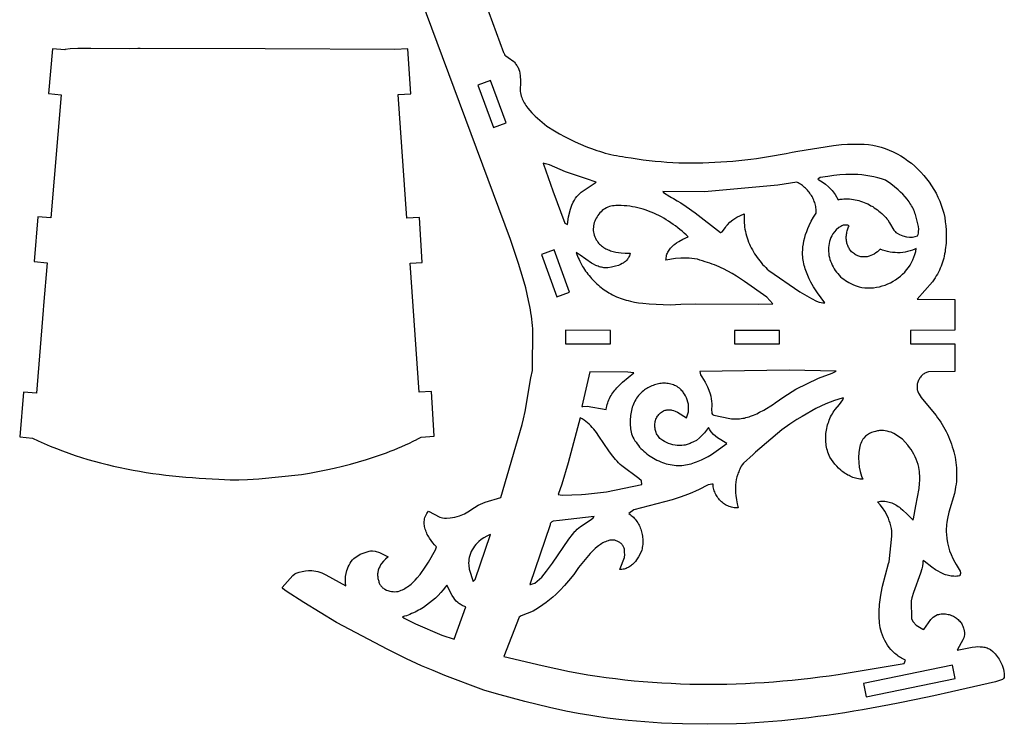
# Model space of a CAD drawing. Extents: x 9 to 1345, y -799 to 870.
# Tile 1 of 3: x 107 to 1200, y -799 to -17. Entities that reach past the tile are written whole.
import ezdxf

# ---------------------------------------------------------------- set-up
doc = ezdxf.new("R2010")
doc.units = 0
doc.header["$MEASUREMENT"] = 0
doc.layers.add('DEFAULT_LAYER0', color=1, linetype='CONTINUOUS')

msp = doc.modelspace()

# ---------------------------------------------------------------- linework, layer by layer
at = {"layer": 'DEFAULT_LAYER0'}
msp.add_lwpolyline([(623.5, 2), (643.7, -53.4), (644, -54), (644.3, -54.6), (644.6, -55.2), (645.3, -56.3), (646.2, -57.2), (648.8, -59.2), (655, -63.4), (655.9, -64.3), (656.7, -65.4), (657.1, -66), (657.4, -66.6), (658.1, -67.5), (658.7, -68.4), (659.3, -69.4), (659.8, -70.3), (660.3, -71.3), (660.7, -72.3), (661.4, -74.3), (661.9, -76.3), (662.3, -79.5), (662.6, -84.8), (662, -96.7), (662.4, -98.4), (662.8, -100.1), (663.3, -101.8), (663.9, -103.4), (664.5, -105), (665.2, -106.5), (666, -108), (666.8, -109.5), (667.7, -111), (668.6, -112.4), (669.6, -113.8), (670.6, -115.2), (672.8, -117.8), (675.1, -120.4), (678.8, -124), (689.3, -133), (691.9, -135.1), (700.2, -140.3), (705.8, -143.6), (711.5, -146.7), (717.3, -149.7), (723.1, -152.6), (729.1, -155.3), (735.1, -157.8), (738.1, -159), (741.2, -160.1), (744.2, -161.2), (747.3, -162.3), (750.4, -163.2), (753.5, -164.2), (756.7, -165.1), (759.8, -165.9), (763, -166.6), (766.1, -167.3), (769.3, -168), (772.5, -168.6), (775.8, -169.1), (779, -169.5), (785.6, -170.6), (792.1, -171.7), (798.7, -172.6), (805.3, -173.4), (811.9, -174), (818.6, -174.6), (825.2, -175.1), (831.8, -175.5), (838.5, -175.8), (845.1, -175.9), (851.8, -176), (858.4, -176), (865.1, -175.9), (871.7, -175.7), (878.3, -175.4), (885, -175), (891.6, -174.6), (898.3, -174), (904.9, -173.4), (911.5, -172.7), (918.1, -171.9), (924.7, -171), (931.3, -170.1), (937.9, -169.1), (944.4, -168), (951, -166.8), (957.5, -165.6), (964.1, -164.3), (970.6, -163), (1010.1, -156.7), (1018.9, -155.7), (1025.6, -155.3), (1030, -155.3), (1034.5, -155.4), (1039.4, -155.2), (1044.2, -155.4), (1049, -155.8), (1053.7, -156.5), (1058.4, -157.5), (1063, -158.7), (1067.5, -160.2), (1071.9, -161.9), (1076.3, -163.8), (1080.6, -166), (1084.7, -168.3), (1088.8, -170.9), (1092.7, -173.6), (1096.5, -176.5), (1100.2, -179.6), (1103.7, -182.9), (1107.1, -186.3), (1110.3, -189.9), (1113.4, -193.6), (1116.3, -197.5), (1119, -201.4), (1121.5, -205.5), (1123.9, -209.7), (1126, -214), (1128, -218.4), (1129.7, -222.8), (1131.2, -227.4), (1132.5, -232), (1133.6, -236.6), (1134.2, -241.3), (1134.7, -246), (1135, -250.8), (1135.2, -255.6), (1135.2, -260.5), (1135.1, -262.9), (1135, -265.3), (1134.8, -267.7), (1134.5, -270), (1134.2, -272.4), (1133.9, -274.8), (1133.4, -277.1), (1132.9, -279.5), (1132.4, -281.8), (1131.8, -284.1), (1131.1, -286.4), (1130.3, -288.6), (1129.5, -290.8), (1128.6, -293), (1127.6, -295.2), (1126.5, -297.4), (1125.4, -299.5), (1124.1, -301.5), (1122.8, -303.6), (1119.9, -308.1), (1102.8, -327.5), (1144.8, -327.9), (1144.8, -361.9), (1095.6, -362), (1095.6, -377), (1144.8, -376.9), (1144.8, -407.5), (1115.6, -408), (1114.5, -408.3), (1113.5, -408.7), (1112.5, -409.1), (1111.6, -409.6), (1110.7, -410.2), (1109.8, -410.8), (1109, -411.5), (1108.2, -412.2), (1107.4, -413), (1106.7, -413.8), (1106.1, -414.6), (1105.5, -415.5), (1105, -416.5), (1104.5, -417.4), (1104, -418.4), (1103.7, -419.4), (1103.4, -420.5), (1103.1, -421.5), (1102.9, -422.6), (1102.8, -423.6), (1102.8, -424.7), (1102.8, -425.8), (1102.9, -426.8), (1103.1, -427.9), (1103.3, -428.9), (1103.7, -429.9), (1104.1, -430.9), (1104.6, -431.9), (1105.2, -432.8), (1107.3, -436.5), (1119.9, -451.8), (1123.9, -456.6), (1125.7, -459), (1127.4, -461.5), (1129.1, -464), (1130.7, -466.5), (1132.3, -469.1), (1133.8, -471.8), (1135.2, -474.4), (1136.5, -477.1), (1137.8, -479.9), (1138.9, -482.7), (1140, -485.5), (1141.1, -488.3), (1142, -491.2), (1142.9, -494.1), (1143.7, -497), (1144.4, -499.9), (1145, -502.9), (1145.5, -505.9), (1146, -508.8), (1146.3, -511.8), (1146.6, -514.8), (1146.8, -517.8), (1146.8, -520.8), (1146.8, -523.9), (1146.7, -526.9), (1146.5, -529.9), (1146.2, -532.9), (1145.7, -535.9), (1145.2, -538.9), (1144.4, -543.1), (1138.3, -563.9), (1136.6, -570.8), (1135.9, -575.1), (1135.6, -578), (1135.5, -579.4), (1135.3, -582.5), (1135.3, -585.6), (1135.4, -588.6), (1135.8, -593.2), (1136.5, -597.8), (1137.6, -602.3), (1138.9, -606.7), (1140.6, -611), (1142.5, -615.2), (1144.7, -619.2), (1146.3, -621.8), (1150.7, -629.4), (1151, -631.2), (1151, -632.1), (1150.8, -633.1), (1150.5, -634), (1150.3, -634.5), (1148.6, -634.8), (1147, -635), (1145.4, -635.1), (1143.8, -635), (1142.3, -635), (1140.7, -634.8), (1139.2, -634.5), (1137.6, -634.2), (1136.1, -633.8), (1134.6, -633.4), (1133.2, -632.9), (1131.7, -632.3), (1130.3, -631.7), (1128.8, -631), (1126.1, -629.5), (1123.3, -627.9), (1119.4, -625.1), (1110.7, -618.2), (1109.5, -617.2), (1109.4, -618.8), (1109.2, -620.5), (1108.7, -623.7), (1108, -626.8), (1106.8, -631.5), (1099, -652.9), (1097.1, -659.1), (1096.3, -662.3), (1096.5, -682.2), (1098.5, -685.5), (1102, -689.3), (1109.1, -693.8), (1110.3, -694.3), (1118, -683.2), (1120.9, -680.5), (1123.6, -678.7), (1125.7, -677.6), (1127, -677.3), (1128.2, -677), (1129.5, -676.8), (1130.8, -676.7), (1132.1, -676.7), (1133.3, -676.7), (1134.6, -676.9), (1135.9, -677), (1137.2, -677.3), (1138.4, -677.6), (1139.6, -678), (1140.9, -678.4), (1142.1, -678.9), (1143.2, -679.4), (1144.3, -680.1), (1145.4, -680.7), (1146.5, -681.5), (1147.5, -682.2), (1148.5, -683.1), (1149.4, -684), (1150.3, -684.9), (1151.1, -685.9), (1151.8, -686.9), (1152.5, -688), (1153.1, -689.1), (1153.6, -690.3), (1154.1, -691.5), (1154.5, -692.8), (1154.8, -694), (1155.1, -694.9), (1155.3, -695.8), (1155.5, -696.7), (1155.6, -697.5), (1155.6, -698.4), (1155.6, -699.2), (1155.5, -700), (1155.2, -701.7), (1154.8, -703.3), (1153.8, -705.7), (1147.7, -716.2), (1147.3, -717), (1164, -713.7), (1167.9, -713.3), (1170.4, -713.1), (1173, -713.2), (1174.3, -713.3), (1175.6, -713.4), (1176.8, -713.6), (1178.1, -713.9), (1179.3, -714.2), (1180.6, -714.6), (1181.8, -715.1), (1183, -715.6), (1184.3, -716.3), (1186.9, -718.7), (1189.5, -721.3), (1191.8, -724.2), (1193.9, -727.2), (1195.1, -729.3), (1196.3, -731.5), (1197.2, -733.7), (1198.1, -736), (1198.8, -738.3), (1199.3, -740.7), (1199.6, -743.1), (1199.7, -744.3), (1199.7, -745.5), (1199.7, -746.8), (1199.4, -747.6), (1198.8, -748.6), (1197.7, -749.7), (1190.1, -752.3), (1141.1, -763.5), (1121.4, -767.8), (1101.7, -772), (1082, -775.9), (1072.1, -777.8), (1062.2, -779.7), (1052.3, -781.5), (1042.4, -783.2), (1032.5, -784.9), (1022.5, -786.5), (1012.6, -788), (1002.7, -789.5), (992.7, -790.9), (982.7, -792.1), (972.7, -793.3), (962.7, -794.5), (952.7, -795.5), (942.7, -796.4), (932.7, -797.2), (922.7, -797.9), (912.6, -798.5), (902.5, -799), (870.1, -799.4), (842.3, -799), (819.1, -798), (800.6, -796.8), (782.1, -795.1), (768.3, -793.6), (759, -792.5), (749.7, -791.2), (740.5, -789.8), (726.7, -787.4), (712.9, -784.7), (694.6, -780.8), (667.4, -774.1), (635.8, -765.6), (621.7, -761.4), (578.4, -745.1), (565.5, -739.8), (552.8, -734.4), (536.1, -726.7), (515.3, -716.5), (458.4, -686.2), (422, -664.3), (402.3, -651.7), (399.2, -649), (397.8, -647.6), (409.6, -634.2), (412.1, -632.4), (413.5, -631.7), (416.8, -630.5), (420.2, -629.7), (423.7, -629.1), (427.2, -628.8), (430.7, -628.8), (433, -629), (435.4, -629.4), (437.6, -629.9), (439.9, -630.5), (442.1, -631.3), (444.2, -632.3), (446.3, -633.4), (468.6, -645.6), (468.2, -642.2), (468.2, -638.8), (468.4, -635.4), (468.9, -632), (469.7, -628.8), (470.4, -626.6), (471.3, -624.6), (472.3, -622.6), (473.4, -620.6), (474.6, -618.7), (476, -616.9), (477.6, -615.2), (484.7, -610.5), (494.7, -607.1), (496.1, -606.9), (498.3, -606.8), (501.1, -607.1), (505.9, -608.6), (515.7, -613.3), (512.5, -616), (510.3, -618.3), (508.4, -620.8), (507.2, -622.5), (506.2, -624.4), (505.3, -626.2), (504.7, -628.2), (504.4, -629.2), (504.2, -630.2), (504, -631.2), (503.9, -632.2), (503.9, -633.2), (503.9, -634.3), (504, -635.3), (504.1, -636.4), (504.3, -637.4), (504.6, -638.5), (504.9, -639.5), (505.1, -640.6), (505.4, -641.5), (505.7, -642.5), (506.1, -643.3), (506.5, -644.2), (507, -645), (507.6, -645.7), (508.2, -646.5), (508.8, -647.1), (509.5, -647.7), (510.3, -648.3), (511.1, -648.9), (511.9, -649.4), (513.6, -650.3), (515.4, -651), (517.3, -651.5), (519.2, -651.9), (521.1, -652.1), (523, -652.2), (524.9, -652), (526.8, -651.8), (528.4, -651.2), (529.9, -650.6), (531.4, -650), (532.9, -649.2), (534.3, -648.5), (535.7, -647.6), (537.1, -646.7), (538.4, -645.8), (539.7, -644.8), (541, -643.8), (543.4, -641.7), (545.7, -639.4), (548, -636.9), (551.1, -633.1), (556.8, -625), (560.3, -619.5), (568.3, -605.5), (569.2, -602.3), (567.2, -600.2), (565.2, -597.9), (563.3, -595.4), (561.5, -592.8), (560.7, -591.4), (559.9, -590), (559.1, -588.6), (558.4, -587.2), (557.8, -585.8), (557.3, -584.3), (556.8, -582.9), (556.4, -581.4), (556, -579.9), (555.8, -578.5), (555.7, -577), (555.6, -575.5), (555.7, -574.1), (555.8, -572.6), (556.1, -571.1), (556.5, -569.7), (557.1, -568.3), (557.7, -566.9), (558.5, -565.5), (559.4, -564.2), (560.5, -562.9), (573, -569.4), (575.8, -570.2), (578, -570.5), (579.5, -570.5), (580.3, -570.5), (584.5, -570.3), (589.7, -569.4), (594.7, -568), (600.5, -565.6), (605.9, -562.4), (608.5, -560.6), (611.5, -558.6), (615.7, -556.2), (623.4, -552.9), (640.6, -547.7), (664.3, -466.5), (666, -460.4), (667.9, -452.2), (674.1, -414.8), (675.8, -406.6), (676.1, -360.2), (675.8, -356.7), (675.5, -353.1), (675.1, -349.6), (674.7, -346.1), (674.2, -342.6), (673.6, -339.1), (673, -335.6), (671.6, -328.7), (670.1, -321.8), (668.4, -314.9), (665.6, -304.7), (660.4, -287.8), (651.3, -261), (545.2, 24.5)], dxfattribs=at)
for points in [[(125, -431.7), (110.8, -430.5), (106.5, -480.3), (120.9, -481.5), (127, -484.5), (133.7, -487.5), (140.5, -490.4), (147.3, -493.2), (154.2, -495.9), (161.1, -498.4), (168.1, -500.8), (175.1, -503.1), (182.2, -505.3), (189.2, -507.3), (196.3, -509.2), (203.5, -511), (210.7, -512.7), (217.9, -514.3), (225.1, -515.8), (232.4, -517.2), (239.6, -518.5), (246.9, -519.7), (254.2, -520.8), (261.5, -521.8), (268.9, -522.7), (276.2, -523.5), (283.6, -524.3), (290.9, -525), (298.3, -525.5), (305.6, -526.1), (313, -526.5), (320.3, -526.9), (327.7, -527.2), (334, -527.6), (340.3, -527.8), (349.8, -527.8), (359.3, -527.6), (372, -526.9), (419.3, -521.9), (428.4, -520.4), (437.6, -518.8), (446.7, -517), (455.7, -515), (464.8, -512.9), (473.8, -510.6), (482.7, -508.1), (491.6, -505.4), (496, -504), (500.4, -502.5), (504.8, -501), (509.2, -499.5), (513.6, -497.8), (517.9, -496.2), (522.2, -494.5), (526.5, -492.7), (530.8, -490.9), (535, -489), (539.2, -487.1), (543.4, -485.1), (547.6, -483.1), (547.9, -482.9), (552.1, -480.5), (566.8, -479.6), (563.8, -429.7), (550, -430.6), (539.9, -287.3), (553.5, -286.5), (550.5, -236.6), (536.3, -237.4), (526.6, -100), (540.7, -99.2), (537.6, -49.3), (523.1, -50.2), (523.1, -50), (379.1, -49.3), (240.4, -48.9), (237.5, -49), (228.9, -49.3), (185.6, -48.9), (171.2, -49.1), (162.6, -49.5), (156.9, -50), (156.8, -50.5), (142.8, -49.3), (138.5, -99.1), (152.6, -100.3), (152.6, -100.3), (141.1, -237.1), (126.6, -235.8), (122.4, -285.6), (136.9, -286.9), (132.9, -334.4), (132.4, -339.4)], [(632.5, -136.7), (646.6, -131.5), (629.4, -84.6), (615.3, -89.7)], [(687.7, -176.5), (687.9, -177.6), (698.3, -207), (711.8, -242.8), (714.7, -244.5), (716, -235.9), (718, -227.5), (719.6, -222.9), (721.2, -219.5), (722.4, -217.4), (723.7, -215.3), (725.2, -213.3), (726.8, -211.4), (729.9, -208.6), (746.5, -197.3), (736, -193.9), (712.4, -186), (694.8, -178.3), (690.4, -177)], [(1003.7, -191.1), (995.3, -192.4), (993.6, -193.4), (992.7, -194.2), (993.7, -194.7), (997.6, -197), (1001.2, -199.6), (1004.6, -202.6), (1008.4, -206.7), (1011.8, -211.1), (1015.4, -216.9), (1017.5, -216.5), (1019.6, -216.3), (1021.7, -216.1), (1023.8, -216), (1025.8, -216), (1027.9, -216.1), (1030, -216.3), (1032.1, -216.6), (1034.1, -216.9), (1036.2, -217.4), (1038.2, -217.9), (1040.2, -218.5), (1042.2, -219.2), (1044.2, -219.9), (1046.1, -220.7), (1048, -221.6), (1049.9, -222.6), (1051.7, -223.6), (1053.6, -224.6), (1055.3, -225.8), (1057.1, -227), (1058.8, -228.2), (1060.4, -229.5), (1062, -230.9), (1063.6, -232.3), (1065.1, -233.7), (1066.6, -235.2), (1068, -236.8), (1069.4, -238.3), (1070.3, -239.3), (1072.4, -242.7), (1077, -250.9), (1078.4, -252.3), (1079.4, -253.2), (1080.6, -253.9), (1083.4, -255.6), (1087.2, -257.1), (1091.2, -258.1), (1094.4, -258.5), (1097.7, -258.4), (1100.9, -257.9), (1103.3, -257.2), (1103.9, -255.6), (1104.4, -254), (1104.6, -252.3), (1104.8, -249.8), (1104.5, -246.5), (1101.1, -233.5), (1100.5, -231.8), (1099.9, -230.1), (1099.2, -228.5), (1098.4, -226.8), (1097.6, -225.3), (1096.7, -223.7), (1095.8, -222.2), (1094.9, -220.7), (1093.9, -219.2), (1091.8, -216.3), (1089.5, -213.6), (1087.1, -210.9), (1084.6, -208.4), (1082, -205.9), (1077.8, -202.5), (1073.6, -199.2), (1067.7, -195.2), (1065.6, -194.5), (1063.5, -193.8), (1059.2, -192.5), (1054.8, -191.5), (1050.4, -190.6), (1046, -190), (1041.6, -189.4), (1037.1, -189.1), (1032.7, -188.9), (1028.2, -188.9), (1023.7, -189), (1017, -189.4), (1010.3, -190.1)], [(866.9, -208.3), (820.7, -207.9), (821.4, -209), (828.2, -213.4), (830.3, -214.5), (832.5, -215.6), (836.6, -218), (840.7, -220.5), (846.6, -224.4), (856.3, -231.5), (884.7, -253.2), (885, -253.2), (886.3, -252.7), (890.2, -247.6), (890.7, -246.8), (892.3, -244.7), (894.8, -242), (898.2, -239.1), (902.7, -236.2), (911, -232.6), (910.8, -235.1), (910.7, -237.6), (910.8, -240.1), (910.9, -242.5), (911.1, -245), (911.4, -247.4), (911.8, -249.8), (912.2, -252.2), (912.8, -254.6), (913.4, -256.9), (914.1, -259.3), (914.9, -261.6), (915.8, -263.9), (916.7, -266.1), (917.7, -268.3), (918.8, -270.5), (920, -272.7), (921.2, -274.8), (922.5, -276.9), (923.8, -279), (925.2, -281), (926.7, -283), (928.2, -284.9), (929.8, -286.8), (931.4, -288.7), (933.1, -290.5), (934.8, -292.2), (936.5, -293.9), (938.3, -295.6), (972.7, -319.2), (985.6, -326.7), (991.3, -329.4), (994.3, -330.5), (996.3, -331), (998.4, -331.4), (1000.6, -331.6), (992.3, -320.3), (988, -313.6), (985, -308.4), (983.2, -304.8), (981.5, -301.2), (980, -297.5), (979.3, -295.6), (978.7, -293.8), (978.1, -291.9), (977.6, -289.9), (977.1, -288), (976.7, -286), (976.4, -284.1), (976.1, -282.1), (975.9, -280), (975.8, -278.3), (975.8, -276.5), (975.8, -274.7), (975.9, -272.9), (976.1, -269.4), (976.6, -265.9), (977.3, -262.4), (978.1, -259), (979.1, -255.6), (980.3, -252.2), (981.6, -248.9), (983, -245.7), (985.4, -240.9), (988, -236.3), (990.9, -231.8), (990.9, -230.3), (990.8, -228.9), (990.7, -227.4), (990.5, -225.9), (990.3, -224.5), (990, -223.1), (989.6, -221.6), (989.2, -220.2), (988.7, -218.8), (988.2, -217.5), (987.6, -216.1), (987, -214.8), (986.3, -213.5), (985.5, -212.2), (984.7, -211), (983.9, -209.7), (983, -208.6), (982.1, -207.4), (981.1, -206.3), (980.1, -205.2), (979, -204.2), (978, -203.2), (976.8, -202.2), (975.7, -201.3), (974.5, -200.5), (973.3, -199.7), (972, -198.9), (970.7, -198.2), (969.4, -197.6), (948.3, -200.6)], [(746.7, -261.3), (747.6, -262.6), (748.4, -263.9), (749.3, -265), (750.3, -266.1), (751.4, -267.1), (752.4, -268.1), (753.6, -269), (754.7, -269.8), (756, -270.6), (757.2, -271.3), (758.5, -271.9), (759.8, -272.5), (761.2, -273), (762.5, -273.5), (763.9, -274), (765.4, -274.4), (768.3, -275), (771.2, -275.5), (774.2, -275.8), (778.6, -276.1), (784.4, -276.1), (784.1, -277.2), (783.8, -278.3), (783.5, -279.4), (783, -280.4), (782.5, -281.3), (781.9, -282.2), (781.3, -283.1), (780.6, -283.9), (779.9, -284.7), (779.1, -285.4), (778.2, -286.1), (777.3, -286.7), (776.4, -287.3), (775.4, -287.9), (773.4, -288.9), (771.3, -289.8), (768.1, -290.8), (763.7, -291.9), (759.4, -292.5), (758, -292.6), (756.6, -292.6), (755.2, -292.4), (753.8, -292.2), (752.5, -292), (751.2, -291.7), (749.9, -291.3), (748.6, -290.8), (747.3, -290.3), (746.1, -289.8), (743.7, -288.6), (741.3, -287.2), (728.9, -278.6), (724.3, -275.7), (725.1, -277.7), (725.8, -279.6), (726.6, -281.5), (727.5, -283.4), (728.4, -285.3), (729.4, -287.2), (730.4, -289), (731.5, -290.9), (732.6, -292.7), (733.7, -294.4), (734.9, -296.2), (736.1, -297.9), (737.4, -299.5), (738.7, -301.2), (740.1, -302.8), (741.5, -304.4), (742.9, -305.9), (744.4, -307.5), (745.9, -308.9), (747.4, -310.4), (749, -311.8), (750.6, -313.1), (752.2, -314.5), (753.9, -315.7), (755.6, -317), (757.3, -318.2), (759.1, -319.3), (760.8, -320.4), (762.7, -321.5), (764.7, -322.6), (766.9, -323.6), (769, -324.6), (771.2, -325.5), (773.3, -326.3), (775.5, -327.1), (777.8, -327.8), (780, -328.5), (782.2, -329), (784.5, -329.6), (789.1, -330.5), (793.7, -331.3), (798.3, -331.9), (805.4, -332.5), (828.8, -333.5), (840.6, -332.9), (856.3, -332.6), (927.1, -332.8), (942.8, -332.4), (936, -325), (911.4, -307.7), (902.3, -301.7), (897.6, -298.9), (892.8, -296.3), (888, -293.8), (885.5, -292.6), (883.1, -291.5), (880.5, -290.4), (878, -289.4), (875.5, -288.4), (872.9, -287.5), (870.3, -286.7), (867.6, -285.9), (864.7, -284.8), (861.8, -283.9), (858.9, -283.1), (855.9, -282.5), (852.9, -282.1), (849.8, -281.8), (845.3, -281.7), (840.7, -281.8), (834.6, -282.3), (824, -284.1), (824.1, -282.7), (824.2, -281.3), (824.5, -279.9), (824.8, -278.6), (825.2, -277.4), (825.7, -276.2), (826.2, -275), (826.8, -273.9), (827.5, -272.8), (828.3, -271.8), (829.1, -270.8), (829.9, -269.8), (830.8, -268.9), (831.8, -268), (832.7, -267.2), (833.8, -266.3), (835.9, -264.8), (838.2, -263.4), (842.9, -260.9), (848.8, -258.2), (846.6, -256.1), (844.3, -254), (842, -252), (839.6, -250), (837.2, -248), (834.7, -246.1), (832.2, -244.3), (829.6, -242.5), (827, -240.8), (824.4, -239.1), (821.7, -237.5), (819, -236), (816.2, -234.6), (813.4, -233.2), (810.6, -231.9), (807.7, -230.7), (804.8, -229.5), (801.9, -228.5), (798.9, -227.5), (795.9, -226.7), (792.9, -225.9), (789.9, -225.2), (786.9, -224.7), (783.8, -224.2), (780.7, -223.8), (777.6, -223.6), (774.5, -223.4), (771.4, -223.4), (768.3, -223.5), (766.5, -223.6), (764.6, -223.8), (762.9, -224.1), (761.2, -224.6), (759.5, -225.3), (757.9, -226), (756.3, -226.9), (754.8, -227.9), (753.4, -229), (752, -230.2), (750.8, -231.5), (749.6, -232.8), (748.5, -234.3), (747.5, -235.8), (746.6, -237.3), (745.8, -238.9), (745.1, -240.6), (744.5, -242.3), (744, -244), (743.7, -245.8), (743.5, -247.5), (743.4, -249.3), (743.4, -251.1), (743.6, -252.8), (743.9, -254.6), (744.4, -256.3), (745, -258), (745.8, -259.7)], [(1009.2, -254.8), (1008.1, -256.9), (1007.1, -259), (1006.2, -261.1), (1005.6, -263.2), (1005.1, -265.4), (1004.7, -267.6), (1004.5, -269.9), (1004.4, -272.1), (1004.5, -274.3), (1004.7, -276.6), (1005, -278.8), (1005.5, -281), (1006.1, -283.2), (1006.8, -285.3), (1007.7, -287.4), (1008.6, -289.5), (1009.6, -291.5), (1010.8, -293.5), (1012, -295.4), (1013.4, -297.3), (1014.8, -299), (1016.4, -300.7), (1018, -302.4), (1019.7, -303.9), (1021.4, -305.3), (1023.3, -306.6), (1025.2, -307.9), (1027.1, -309), (1029.2, -310), (1032.2, -311.4), (1035.3, -312.6), (1038.4, -313.6), (1041.6, -314.3), (1044.8, -314.7), (1048.1, -314.9), (1051.3, -314.9), (1054.6, -314.7), (1057.8, -314.2), (1061, -313.6), (1064.2, -312.7), (1067.3, -311.7), (1070.3, -310.5), (1073.3, -309.1), (1076.2, -307.5), (1079, -305.7), (1081.7, -303.8), (1084.3, -301.8), (1086.7, -299.6), (1089.1, -297.2), (1091.2, -294.8), (1093.2, -292.2), (1095.1, -289.5), (1096.7, -286.6), (1098.2, -283.7), (1099.4, -280.7), (1100.5, -277.6), (1101.3, -274.4), (1101.8, -271.2), (1100.5, -271.8), (1097.9, -272.9), (1095.2, -273.8), (1092.4, -274.6), (1089.7, -275.1), (1086.9, -275.5), (1084.1, -275.8), (1081.3, -275.8), (1078.5, -275.7), (1075.7, -275.5), (1072.9, -275.1), (1070.1, -274.5), (1067.3, -273.7), (1064.6, -272.8), (1062, -271.8), (1060.5, -273.3), (1058.9, -274.7), (1057.2, -276), (1055.4, -277.2), (1053.5, -278.2), (1051.6, -279), (1049.6, -279.7), (1047.5, -280.2), (1046.5, -280.3), (1045.5, -280.5), (1044.4, -280.5), (1043.4, -280.5), (1042.3, -280.5), (1041.3, -280.4), (1040.3, -280.2), (1039.3, -280), (1038.2, -279.7), (1037.2, -279.3), (1036.2, -278.9), (1035.3, -278.4), (1034.3, -277.8), (1033.2, -277.1), (1032.1, -276.4), (1031.1, -275.6), (1030.2, -274.7), (1029.4, -273.8), (1028.6, -272.9), (1027.9, -271.9), (1027.3, -270.9), (1026.7, -269.8), (1026.2, -268.7), (1025.8, -267.6), (1025.4, -266.4), (1025, -265.2), (1024.8, -264), (1024.6, -262.8), (1024.4, -261.6), (1024.3, -260.3), (1024.3, -259.1), (1024.3, -257.8), (1024.4, -256.6), (1024.5, -255.3), (1024.7, -254.1), (1025, -252.9), (1025.2, -251.6), (1025.6, -250.4), (1025.9, -249.2), (1026.4, -248.1), (1026.8, -246.9), (1027.3, -245.8), (1026.6, -245.5), (1025.8, -245.3), (1025.1, -245.1), (1024.4, -245), (1023.6, -245), (1022.9, -245), (1022.2, -245), (1021.5, -245.2), (1020.8, -245.3), (1019.4, -245.8), (1018.1, -246.5), (1016.1, -247.7), (1013.2, -250.3)], [(703, -324.8), (717.1, -319.7), (700, -272.7), (685.9, -277.9)], [(762.4, -377), (762.4, -362), (712.4, -361.8), (712.4, -376.8)], [(950, -377.1), (950.1, -362.1), (900.1, -362), (900, -377)], [(739.7, -408), (730.6, -446.5), (731.6, -446.4), (736.4, -446.2), (757.8, -449.7), (758.1, -447.8), (758.5, -446), (758.9, -444.2), (759.4, -442.5), (760, -440.8), (760.7, -439.1), (761.4, -437.5), (762.2, -435.9), (763.1, -434.4), (764, -432.8), (765, -431.4), (766.1, -429.9), (767.2, -428.5), (768.3, -427.1), (769.5, -425.8), (772, -423.1), (775.9, -419.4), (788.5, -409), (781.8, -408.3)], [(861.5, -407.8), (862.5, -411.4), (864, -413.7), (867.6, -419.6), (870.1, -424.7), (871.7, -428.5), (873, -432.5), (873.7, -435.2), (874.2, -437.9), (874.6, -440.6), (874.8, -443.4), (874.8, -446.2), (874.7, -449), (874.9, -454.3), (875.7, -455.3), (876.5, -455.7), (877.1, -456), (895, -460), (896.8, -460.2), (898.6, -460.4), (900.4, -460.4), (902.2, -460.4), (904, -460.3), (905.8, -460.1), (907.6, -459.9), (909.4, -459.6), (911.1, -459.3), (912.9, -458.9), (914.6, -458.4), (916.3, -457.9), (918, -457.3), (921.4, -456.1), (924.8, -454.6), (928, -453), (932.9, -450.5), (943.6, -443.8), (945.2, -442.6), (954.9, -435.7), (968.4, -427.4), (993.3, -415.1), (1008.7, -409.6), (1013.2, -407.2), (960.7, -406.3)], [(799, -429), (797.6, -430.3), (796.2, -431.6), (794.9, -432.9), (793.7, -434.4), (792.6, -435.8), (791.5, -437.4), (790.5, -438.9), (789.6, -440.5), (788.8, -442.2), (788, -443.9), (787.3, -445.6), (786.7, -447.4), (786.2, -449.1), (785.7, -450.9), (785.3, -452.8), (784.9, -454.6), (784.7, -456.5), (784.5, -458.3), (784.3, -460.2), (784.2, -462.1), (784.2, -464), (784.3, -465.9), (784.4, -467.7), (784.6, -469.6), (784.8, -471.5), (785.1, -473.3), (785.5, -475.1), (785.9, -476.9), (786.4, -478.7), (787.4, -480.7), (788.4, -482.6), (789.6, -484.5), (790.8, -486.3), (792.1, -488.1), (793.4, -489.9), (794.8, -491.6), (796.3, -493.2), (797.9, -494.7), (799.5, -496.3), (801.2, -497.7), (802.9, -499.1), (804.6, -500.4), (806.4, -501.7), (808.3, -502.9), (810.2, -504), (812.1, -505.1), (814.1, -506.1), (816.1, -507), (818.2, -507.9), (820.2, -508.6), (822.3, -509.4), (824.4, -510), (826.6, -510.5), (828.7, -511), (830.9, -511.4), (833.1, -511.7), (835.3, -511.9), (837.5, -512.1), (839.6, -512), (841.7, -511.9), (843.8, -511.6), (845.9, -511.3), (847.9, -511), (849.9, -510.5), (851.9, -510), (853.9, -509.5), (855.9, -508.8), (857.8, -508.1), (859.8, -507.4), (861.7, -506.6), (863.6, -505.7), (867.3, -503.9), (871, -501.9), (874.6, -499.7), (879.8, -496.3), (891.6, -487.7), (881.2, -481.2), (876.9, -477.5), (874.4, -474.7), (872.8, -472.4), (871.3, -469.8), (867, -475.6), (861.4, -481.4), (857.8, -484.1), (854.7, -485.9), (852.2, -486.9), (851.1, -487.5), (849.9, -487.9), (848.8, -488.4), (847.6, -488.7), (846.4, -489), (845.2, -489.3), (844, -489.5), (841.5, -489.8), (839.1, -489.8), (836.6, -489.7), (834.1, -489.4), (831.7, -489), (829.3, -488.3), (827, -487.5), (824.7, -486.5), (822.5, -485.4), (820.4, -484.1), (818.3, -482.7), (817.4, -481.9), (816.5, -480.9), (815.7, -479.9), (814.9, -478.9), (814.3, -477.8), (813.7, -476.7), (813.2, -475.5), (812.7, -474.3), (812.4, -473.1), (812.1, -471.9), (811.9, -470.6), (811.7, -469.4), (811.7, -468.1), (811.7, -466.9), (811.8, -465.6), (812, -464.4), (812.2, -463.1), (812.5, -461.9), (812.9, -460.7), (813.4, -459.6), (814, -458.5), (814.6, -457.4), (815.3, -456.4), (816.1, -455.4), (817, -454.5), (818, -453.6), (819, -452.9), (820.1, -452.1), (821.3, -451.5), (822.2, -451.1), (823.2, -450.7), (824.1, -450.5), (825.1, -450.3), (826, -450.2), (827, -450.1), (827.9, -450.1), (828.8, -450.2), (829.7, -450.3), (830.6, -450.5), (832.4, -451), (834.2, -451.7), (836.9, -452.9), (846.8, -459), (847.3, -458), (847.7, -456.9), (848.1, -455.8), (848.4, -454.6), (848.7, -453.5), (848.9, -452.3), (849.1, -451.1), (849.2, -449.9), (849.2, -448.8), (849.2, -447.6), (849.1, -446.4), (849, -445.2), (848.9, -444), (848.4, -441.6), (847.7, -439.3), (846.9, -437), (845.8, -434.8), (844.6, -432.8), (843.3, -430.8), (842.6, -429.9), (841.8, -429), (841, -428.1), (840.2, -427.3), (838.9, -426.2), (837.7, -425.3), (836.4, -424.5), (835, -423.7), (833.7, -423.1), (832.3, -422.5), (830.8, -422), (829.4, -421.6), (827.9, -421.3), (826.4, -421), (824.9, -420.9), (823.4, -420.8), (821.8, -420.7), (820.3, -420.8), (818.8, -420.9), (817.2, -421.1), (815.7, -421.4), (814.2, -421.7), (812.7, -422.1), (811.2, -422.6), (809.7, -423.1), (808.3, -423.6), (806.8, -424.3), (805.4, -424.9), (804.1, -425.7), (802.8, -426.4), (801.5, -427.3), (800.2, -428.1)], [(975.1, -457.6), (969.3, -461.1), (961.7, -466), (952.6, -472.6), (923.3, -497.4), (920.8, -499.9), (910.2, -509.3), (908.5, -511.4), (907.6, -512.8), (906.7, -514.4), (906, -516.1), (905.4, -517.5), (904.8, -518.9), (904.2, -520.3), (903.7, -521.7), (902.8, -524.6), (902.1, -527.6), (901.6, -530.5), (901.3, -533.5), (901.1, -536.5), (901.1, -539.5), (901.2, -542.5), (901.5, -545.5), (902.2, -550), (903.1, -554.5), (904.3, -558.9), (902.8, -559), (901.4, -559), (899.9, -558.9), (898.4, -558.7), (897, -558.4), (895.6, -558), (894.3, -557.6), (892.9, -557), (891.6, -556.4), (890.3, -555.7), (889.1, -554.9), (887.9, -554.1), (886.8, -553.2), (885.7, -552.2), (884.6, -551.2), (883.6, -550.1), (882.6, -549), (881.7, -547.8), (880.9, -546.6), (880.1, -545.4), (879.4, -544.1), (878.8, -542.8), (878.2, -541.4), (877.7, -540), (877.3, -538.6), (876.9, -537.2), (876.6, -535.8), (876.5, -534.3), (876.4, -532.9), (875.1, -532.8), (873.3, -533), (871, -533.6), (860, -539.1), (857.6, -540.2), (852.9, -542.3), (848.1, -544.3), (840.9, -547), (831, -550.3), (788.4, -561.3), (782.9, -565.5), (784.3, -566.4), (785.5, -567.4), (786.7, -568.4), (787.9, -569.5), (788.9, -570.6), (790, -571.8), (790.9, -573.1), (791.8, -574.3), (792.7, -575.6), (793.5, -577), (794.2, -578.4), (794.9, -579.8), (795.5, -581.2), (796, -582.7), (796.5, -584.2), (796.9, -585.7), (797.3, -587.3), (797.6, -588.8), (797.9, -590.4), (798.1, -591.9), (798.2, -593.5), (798.3, -595.1), (798.3, -596.7), (798.3, -598.3), (798.2, -599.8), (798, -601.4), (797.8, -602.9), (797.5, -604.5), (797.2, -606), (795.8, -609.2), (793.5, -613.5), (791.5, -616.6), (790.1, -618.5), (788.5, -620.3), (786.8, -622), (785.9, -622.7), (785, -623.5), (784, -624.1), (783, -624.8), (782, -625.3), (781, -625.8), (779.9, -626.3), (778.8, -626.7), (777.6, -627), (776.5, -627.2), (775.2, -627.4), (774, -627.5), (772.7, -627.5), (773.3, -626.3), (778, -614.1), (778.3, -610.7), (778.2, -608.6), (778.2, -607.7), (778.2, -606.7), (778, -605.8), (777.9, -604.9), (777.6, -604), (777.3, -603.2), (776.9, -602.4), (776.5, -601.6), (776, -600.8), (775.5, -600.1), (774.9, -599.5), (774.2, -598.8), (773.6, -598.2), (772.9, -597.7), (772.1, -597.1), (771.4, -596.7), (770.6, -596.3), (769.7, -595.9), (768.9, -595.6), (768, -595.3), (767.1, -595.1), (766.2, -594.9), (765.3, -594.8), (764.4, -594.8), (763.5, -594.8), (762.6, -594.9), (761.7, -595.1), (760.8, -595.3), (759.9, -595.6), (758.4, -596.1), (756.9, -596.7), (755.5, -597.3), (754.1, -598), (752.8, -598.8), (751.5, -599.6), (750.2, -600.4), (749, -601.3), (747.8, -602.3), (745.4, -604.3), (743.2, -606.4), (740, -609.8), (727.1, -625.4), (721.7, -632.9), (715.9, -640.1), (711.4, -645.4), (706.7, -650.4), (701.7, -655.2), (698.3, -658.3), (694.8, -661.3), (691.2, -664.2), (687.5, -666.9), (683.6, -669.5), (679.7, -672), (676.6, -673.7), (663.4, -678.8), (661.1, -680.3), (644, -724.1), (686.7, -734.1), (717, -740.6), (727.2, -742.5), (737.4, -744.3), (747.6, -745.9), (757.8, -747.3), (768, -748.7), (778.3, -749.9), (788.6, -751), (798.9, -751.9), (809.2, -752.7), (819.5, -753.4), (829.8, -753.9), (840.1, -754.4), (850.4, -754.7), (860.8, -754.9), (871.1, -754.9), (881.5, -754.9), (891.8, -754.7), (902.1, -754.4), (912.5, -754), (922.8, -753.5), (933.1, -752.9), (943.4, -752.1), (953.7, -751.3), (964, -750.3), (974.3, -749.3), (984.6, -748.1), (994.8, -746.8), (1005.1, -745.4), (1015.3, -744), (1088.7, -732), (1089.9, -728.2), (1088.5, -727.5), (1087.1, -726.8), (1085.7, -726.1), (1084.4, -725.3), (1083.1, -724.5), (1081.8, -723.6), (1080.6, -722.7), (1079.4, -721.7), (1078.2, -720.7), (1077.1, -719.7), (1076, -718.6), (1073.9, -716.4), (1072, -714), (1070.2, -711.5), (1068.6, -708.9), (1067.1, -706.2), (1065.7, -703.4), (1064.5, -700.5), (1063.4, -697.6), (1062.5, -694.7), (1062, -692.1), (1061.6, -689.5), (1061.3, -687), (1061.1, -684.4), (1060.9, -681.8), (1060.8, -679.2), (1060.8, -676.7), (1060.8, -674.1), (1060.9, -671.5), (1061, -669), (1061.3, -666.4), (1061.5, -663.9), (1062.2, -658.7), (1063.1, -653.7), (1064.6, -646), (1071.1, -621), (1071.7, -619), (1074.9, -590.6), (1074.9, -587.7), (1074.7, -584.7), (1074.3, -581.8), (1073.7, -579), (1072.9, -576.1), (1072, -573.4), (1071, -570.6), (1069.8, -568), (1068.4, -565.4), (1067, -562.8), (1064.6, -559.1), (1061.9, -555.6), (1059, -552.3), (1060.7, -552), (1062.4, -551.7), (1064, -551.6), (1065.6, -551.6), (1067.2, -551.7), (1068.8, -551.9), (1070.4, -552.2), (1071.9, -552.6), (1073.4, -553), (1074.9, -553.6), (1076.3, -554.2), (1077.7, -555), (1079.1, -555.7), (1080.5, -556.6), (1081.9, -557.5), (1083.2, -558.4), (1084.5, -559.4), (1087.1, -561.5), (1092, -566), (1098.7, -572.9), (1099, -571.1), (1101.5, -556.9), (1105.2, -537.4), (1105.7, -532.1), (1105.9, -528.5), (1105.9, -524.9), (1105.8, -523.1), (1105.6, -521.3), (1105.5, -519.7), (1105.4, -518.2), (1105.2, -516.7), (1104.7, -513.7), (1104, -510.8), (1103.1, -507.9), (1102, -505), (1100.8, -502.3), (1099.4, -499.6), (1097.9, -496.9), (1096.3, -494.3), (1094.5, -491.9), (1092.7, -489.5), (1089.7, -486), (1086.5, -482.8), (1083.8, -480.8), (1080.1, -478.3), (1077.1, -476.6), (1074.1, -475.2), (1072, -474.5), (1069.8, -473.9), (1067.6, -473.4), (1065.4, -473.2), (1063.2, -473.1), (1062.1, -473.1), (1061, -473.2), (1059.9, -473.4), (1058.8, -473.6), (1057.7, -473.8), (1056.6, -474.1), (1054.9, -474.6), (1052.4, -475.4), (1050, -476.6), (1047.8, -478), (1045.7, -479.6), (1043.9, -481.5), (1042.8, -482.9), (1041.8, -484.3), (1041, -485.9), (1040.3, -487.5), (1039.7, -489.1), (1039.3, -490.9), (1038.3, -497.2), (1038, -503.6), (1038.1, -508.7), (1038.7, -513.8), (1039.7, -518.8), (1041.1, -523.7), (1042.5, -527.3), (1040.9, -527.2), (1039.3, -527.1), (1037.7, -526.8), (1036.1, -526.5), (1034.6, -526.1), (1033.1, -525.7), (1031.6, -525.2), (1030.2, -524.6), (1028.7, -524), (1027.3, -523.3), (1025.9, -522.6), (1024.6, -521.8), (1023.2, -521), (1021.9, -520.1), (1020.6, -519.2), (1019.4, -518.3), (1018.2, -517.3), (1015.8, -515.1), (1013.6, -512.9), (1011.5, -510.5), (1009.6, -508), (1007.8, -505.4), (1006.1, -502.7), (1005.3, -501), (1004.6, -499.2), (1003.9, -497.4), (1003.3, -495.5), (1002.8, -493.7), (1002.4, -491.8), (1002.1, -489.9), (1001.8, -488), (1001.6, -486.1), (1001.5, -484.2), (1001.4, -482.3), (1001.4, -480.3), (1001.5, -478.4), (1001.7, -476.5), (1001.9, -474.6), (1002.2, -472.7), (1002.6, -470.8), (1003, -468.9), (1003.5, -467), (1004.1, -465.2), (1004.7, -463.4), (1005.4, -461.6), (1006.1, -459.8), (1006.9, -458), (1007.8, -456.3), (1008.8, -454.6), (1009.8, -453), (1010.8, -451.4), (1011.9, -449.8), (1016.7, -444.4), (1020.6, -439.1), (1021.3, -437), (1019.6, -437.4), (1011.2, -439.9), (1001.4, -443.6), (990.3, -448.8)], [(728.9, -459), (715.3, -509.2), (708.3, -532.6), (704.3, -544.1), (708.7, -544.9), (730.3, -544.1), (734.9, -543.7), (758.1, -541.1), (797.1, -533.3), (796.8, -529), (793.9, -526.6), (775.1, -512.4), (773.2, -510.8), (771.5, -509.1), (769.8, -507.3), (768.2, -505.5), (766.6, -503.6), (765.1, -501.7), (763.6, -499.7), (760.7, -495.7), (749.7, -479.3), (746.8, -475.4), (745.3, -473.4), (743.8, -471.6), (742.2, -469.7), (740.5, -468), (738.8, -466.3), (737, -464.7), (735.1, -463.1), (733.2, -461.7), (731.1, -460.3)], [(705.7, -573), (698.8, -573.9), (697.3, -574.6), (696.5, -575.4), (696, -576.1), (695.6, -576.9), (695.4, -577.8), (673, -644), (673.6, -644), (675.8, -643.6), (678.3, -642.6), (686.1, -636), (688.9, -632.7), (691.6, -629.3), (698, -620.6), (716.1, -593.9), (720.1, -588.8), (722.9, -585.5), (723.5, -584.8), (725.6, -582.8), (729.3, -579.9), (741.1, -572), (743.1, -570.1), (744.4, -568.7)], [(606.3, -612.1), (606, -613.1), (605.7, -614.1), (605.2, -616.1), (605, -618.1), (604.9, -620.1), (605, -623.2), (605.6, -627.2), (609.9, -641), (612.4, -638.7), (629.3, -588.6), (628.2, -589.1), (625, -590.6), (622, -592.3), (619, -594.3), (616.3, -596.5), (614.6, -598.1), (613, -599.9), (611.5, -601.7), (610.2, -603.6), (609, -605.6), (607.9, -607.6), (607, -609.8)], [(531.7, -680), (533.3, -681.6), (545.8, -687.9), (575.3, -700.3), (588.9, -704.9), (602, -669), (600.8, -668.6), (599.7, -668.2), (598.6, -667.8), (597.6, -667.3), (596.6, -666.7), (595.6, -666.1), (594.7, -665.5), (593.8, -664.8), (593, -664.1), (591.3, -662.5), (589.8, -660.9), (588.4, -659.1), (586.5, -656.2), (580.7, -645), (579.4, -646.7), (576.7, -650), (574, -653.2), (571, -656.2), (568, -659.2), (564.9, -662), (561.6, -664.7), (558.2, -667.2), (554.7, -669.6), (551.1, -671.8), (549.3, -672.8), (547.4, -673.8), (545.6, -674.7), (543.7, -675.7), (541.7, -676.5), (539.8, -677.3), (537.8, -678.1), (535.8, -678.8), (533.8, -679.4)], [(1145.3, -748.5), (1142.3, -733.8), (1043.3, -754.1), (1046.3, -768.8)]]:
    msp.add_lwpolyline(points, close=True, dxfattribs=at)

doc.saveas('drawing.dxf')
